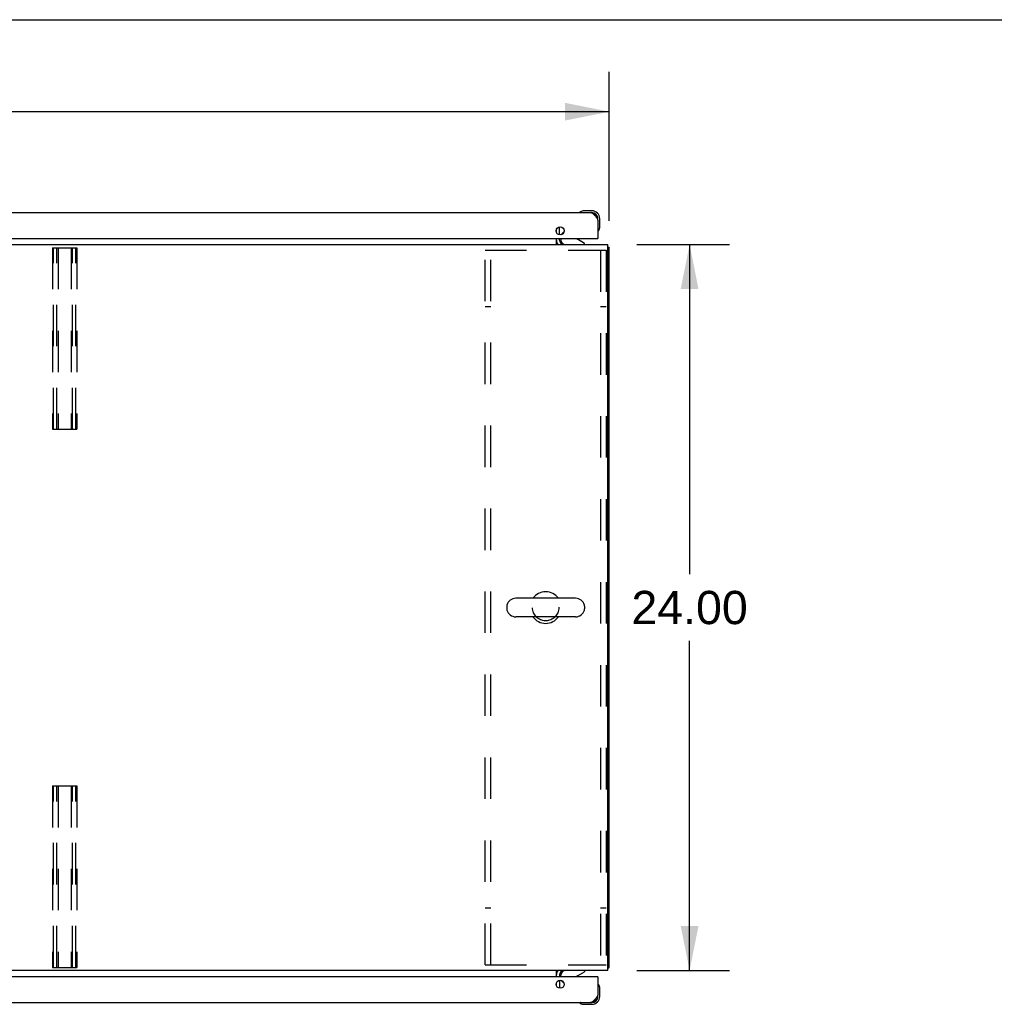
# Model space of a CAD drawing. Header units: inches. Extents: x 0 to 249, y 0 to 161.
# Tile 14 of 22: x 92 to 125, y 129 to 161. Entities that reach past the tile are written whole.
import ezdxf

# ---------------------------------------------------------------- set-up
doc = ezdxf.new("R2010")
doc.units = ezdxf.units.IN
doc.header["$LTSCALE"] = 13.713587
doc.header["$MEASUREMENT"] = 0
doc.linetypes.add('HIDDEN', pattern=[0.2, 0.1, -0.1])
doc.layers.get('0').update_dxf_attribs({"linetype": 'CONTINUOUS'})
for name, color, linetype in [('02___PRT_ALL_AXES', 7, 'CONTINUOUS'), ('DEFAULT_2', 8, 'HIDDEN'), ('DIMENSIONS', 7, 'CONTINUOUS')]:
    doc.layers.add(name, color=color, linetype=linetype)
doc.styles.get("Standard").update_dxf_attribs({"font": 'arial.ttf'})
doc.dimstyles.new('DIMSTYLE_1', dxfattribs={"dimtxt": 1.10002, "dimasz": 1.466694, "dimexe": 0.09, "dimexo": 0.07, "dimgap": 0.0375, "dimtad": 0, "dimtih": 1, "dimtoh": 1, "dimzin": 4, "dimdsep": 46, "dimtxsty": 'Standard', "dimblk": '_FILLED', "dimblk1": '_FILLED', "dimblk2": '_FILLED', "dimcen": 0.09, "dimazin": 1, "dimtfac": 1, "dimtdec": 3, "dimtofl": 0, "dimtmove": 0, "dimatfit": 3, "dimldrblk": '_FILLED', "dimfxl": 1, "dimtolj": 1, "dimtzin": 4, "dimarcsym": 0})

# ---------------------------------------------------------------- blocks, each defined once
blk = doc.blocks.new('_FILLED')
at = {"color": 0, "linetype": 'ByBlock'}
blk.add_solid([(0, 0), (-1, 0.2), (-1, -0.2)], dxfattribs=at)
blk = doc.blocks.new('*D4')
at = {"layer": 'DIMENSIONS', "color": 2, "linetype": 'Continuous'}
for p, q in [((112.86, 153.901), (115.919, 153.901)), ((114.599, 153.901), (114.599, 143.002)), ((114.599, 129.901), (114.599, 140.801)), ((112.86, 129.901), (115.919, 129.901))]:
    blk.add_line(p, q, dxfattribs=at)
at = {"layer": 'DIMENSIONS', "color": 2, "linetype": 'Continuous', "xscale": 1.4666938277, "yscale": 1.4666938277, "zscale": 1.4666938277}
for p, rotation in [((114.599, 153.901), 90), ((114.599, 129.901), 270)]:
    blk.add_blockref('_FILLED', p, dxfattribs=dict(at, rotation=rotation))
at = {"layer": 'DIMENSIONS', "color": 2, "linetype": 'Continuous', "insert": (114.599, 142.452), "char_height": 1.1, "width": 3.84394, "attachment_point": 2, "line_spacing_factor": 0.9}
blk.add_mtext('24.00', dxfattribs=at)
blk = doc.blocks.new('*D5')
at = {"layer": 'DIMENSIONS', "color": 2, "linetype": 'Continuous'}
for p, q in [((63.946, 154.682), (63.946, 159.614)), ((111.946, 154.682), (111.946, 159.614)), ((63.946, 158.294), (85.474, 158.294)), ((111.946, 158.294), (90.418, 158.294))]:
    blk.add_line(p, q, dxfattribs=at)
at = {"layer": 'DIMENSIONS', "color": 2, "linetype": 'Continuous', "xscale": 1.4666938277, "yscale": 1.4666938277, "zscale": 1.4666938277, "rotation": 180}
blk.add_blockref('_FILLED', (63.946, 158.294), dxfattribs=at)
at = {"layer": 'DIMENSIONS', "color": 2, "linetype": 'Continuous', "xscale": 1.4666938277, "yscale": 1.4666938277, "zscale": 1.4666938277}
blk.add_blockref('_FILLED', (111.946, 158.294), dxfattribs=at)
at = {"layer": 'DIMENSIONS', "color": 2, "linetype": 'Continuous', "insert": (87.946, 158.844), "char_height": 1.1, "width": 3.84394, "attachment_point": 2, "line_spacing_factor": 0.9}
blk.add_mtext('48.00', dxfattribs=at)

msp = doc.modelspace()

# ---------------------------------------------------------------- linework, layer by layer
at = {"color": 7, "linetype": 'Continuous'}
for p, q in [((0, 161.336), (249.338, 161.336)), ((110.982, 154.974), (110.976, 154.973)), ((111.368, 155.019), (111.111, 155.019)), ((111.571, 154.713), (111.571, 154.756)), ((111.631, 154.5), (111.631, 154.756)), ((110.452, 154.332), (110.371, 154.252)), ((111.584, 154.365), (111.586, 154.371)), ((110.342, 154.105), (110.342, 154.058)), ((111.129, 153.94), (110.891, 154.078)), ((111.551, 154.105), (111.571, 154.105)), ((111.129, 153.901), (111.129, 153.94)), ((111.894, 153.797), (111.946, 153.797)), ((108.554, 141.945), (108.554, 141.858)), ((110.829, 142.207), (108.854, 142.207)), ((111.129, 141.945), (111.129, 141.858)), ((110.829, 141.595), (108.854, 141.595)), ((111.129, 129.901), (111.129, 129.862)), ((111.894, 130.005), (111.946, 130.005)), ((110.342, 129.697), (110.342, 129.744)), ((110.891, 129.724), (111.129, 129.862)), ((111.551, 129.697), (111.571, 129.697)), ((110.452, 129.471), (110.371, 129.551)), ((111.586, 129.432), (111.584, 129.438)), ((111.631, 129.303), (111.628, 129.341)), ((111.631, 129.046), (111.631, 129.303)), ((110.976, 128.83), (110.982, 128.828)), ((111.073, 128.786), (111.111, 128.783)), ((111.111, 128.783), (111.368, 128.783)), ((111.324, 128.843), (111.368, 128.843))]:
    msp.add_line(p, q, dxfattribs=at)
at = {"color": 3, "linetype": 'Continuous'}
for p, q in [((88.039, 154.959), (111.324, 154.959)), ((111.571, 154.713), (111.571, 154.105)), ((110.196, 154.31), (110.196, 154.401)), ((110.3, 154.224), (110.3, 154.487)), ((88.102, 154.105), (111.551, 154.105)), ((110.196, 153.901), (110.196, 154.105)), ((110.3, 154.044), (110.3, 154.105)), ((63.998, 153.901), (111.894, 153.901)), ((111.894, 129.901), (111.894, 153.901)), ((111.946, 130.005), (111.946, 153.797)), ((111.894, 129.901), (63.998, 129.901)), ((110.196, 129.697), (110.196, 129.901)), ((111.551, 129.697), (88.102, 129.697)), ((110.3, 129.759), (110.3, 129.697)), ((110.3, 129.579), (110.3, 129.316)), ((111.571, 129.697), (111.571, 129.09)), ((110.196, 129.402), (110.196, 129.493)), ((88.039, 128.843), (111.324, 128.843))]:
    msp.add_line(p, q, dxfattribs=at)
for points in [[(111.324, 154.959), (111.334, 154.959), (111.345, 154.957), (111.355, 154.955), (111.365, 154.951), (111.376, 154.946), (111.386, 154.941), (111.396, 154.934), (111.406, 154.926), (111.417, 154.918), (111.427, 154.909), (111.437, 154.898), (111.447, 154.887), (111.458, 154.876), (111.468, 154.863), (111.478, 154.85), (111.489, 154.836), (111.499, 154.822), (111.509, 154.807), (111.519, 154.792), (111.53, 154.777), (111.54, 154.761), (111.55, 154.745), (111.56, 154.729), (111.571, 154.713)], [(111.894, 153.817), (111.894, 153.817), (111.898, 153.816), (111.902, 153.815), (111.906, 153.814), (111.91, 153.813), (111.918, 153.812)], [(111.918, 153.812), (111.922, 153.811), (111.925, 153.81), (111.928, 153.81), (111.931, 153.809), (111.934, 153.808), (111.937, 153.807), (111.939, 153.806), (111.941, 153.805), (111.942, 153.804), (111.943, 153.803), (111.944, 153.802), (111.945, 153.8), (111.946, 153.799), (111.946, 153.797)], [(111.894, 129.986), (111.894, 129.986), (111.898, 129.987), (111.902, 129.988), (111.906, 129.989), (111.91, 129.99)], [(111.91, 129.99), (111.918, 129.991), (111.922, 129.992), (111.925, 129.993), (111.928, 129.993), (111.931, 129.994), (111.934, 129.995), (111.937, 129.996), (111.939, 129.997), (111.941, 129.998), (111.942, 129.999), (111.943, 130), (111.944, 130.001), (111.945, 130.003), (111.946, 130.004), (111.946, 130.005)], [(111.571, 129.09), (111.56, 129.074), (111.55, 129.058), (111.54, 129.042), (111.53, 129.026), (111.519, 129.011), (111.509, 128.996), (111.499, 128.981), (111.489, 128.967), (111.478, 128.953), (111.468, 128.94), (111.458, 128.927), (111.447, 128.916), (111.437, 128.905), (111.427, 128.894), (111.417, 128.885), (111.406, 128.877), (111.396, 128.869), (111.386, 128.862), (111.376, 128.857), (111.365, 128.852), (111.355, 128.848), (111.345, 128.846), (111.334, 128.844), (111.324, 128.843)]]:
    msp.add_lwpolyline(points, dxfattribs=at)
for centre in [(110.321, 154.355), (110.321, 129.447)]:
    msp.add_circle(centre, 0.133, dxfattribs=at)
at = {"color": 7, "linetype": 'Continuous'}
for centre, radius, start, end in [((110.991, 154.971), 0.015, 120.8899, 173.6204), ((110.991, 154.974), 0.015, 186.3796, 270), ((111.111, 154.769), 0.25, 90, 120.8899), ((111.368, 154.756), 0.263, 0, 90), ((111.368, 154.756), 0.203, 0, 90), ((111.586, 154.379), 0.015, 180, 263.6204), ((111.582, 154.379), 0.015, 276.3796, 329.1101), ((111.381, 154.5), 0.25, 329.1101, 360), ((110.442, 154.044), 0.246, 180, 215.3312), ((110.499, 154.058), 0.157, 180, 270), ((110.442, 154.181), 0.1, 135, 152.9732), ((110.941, 154.165), 0.1, 216.5468, 239.908), ((109.842, 141.901), 0.523, 35.8102, 144.1898), ((108.698, 141.945), 0.144, 164.3697, 180), ((108.854, 141.901), 0.306, 90, 164.3697), ((110.829, 141.901), 0.306, 15.6303, 90), ((110.985, 141.945), 0.144, 0, 15.6303), ((108.698, 141.858), 0.144, 180, 195.6303), ((108.854, 141.901), 0.306, 195.6303, 270), ((110.829, 141.901), 0.306, 270, 344.3697), ((110.985, 141.858), 0.144, 344.3697, 360), ((109.842, 141.901), 0.523, 215.8091, 324.1909), ((110.442, 129.759), 0.246, 144.6688, 180), ((110.499, 129.744), 0.157, 90, 180), ((110.442, 129.622), 0.1, 207.0268, 225), ((110.941, 129.638), 0.1, 120.092, 143.4532), ((111.586, 129.423), 0.015, 96.3796, 180), ((111.582, 129.423), 0.015, 30.8899, 83.6204), ((111.381, 129.303), 0.25, 0, 30.8899), ((111.368, 129.046), 0.263, 270, 360), ((111.368, 129.046), 0.203, 270, 360), ((110.991, 128.828), 0.015, 90, 173.6204), ((110.991, 128.832), 0.015, 186.3796, 239.1101), ((111.111, 129.033), 0.25, 239.1101, 270)]:
    msp.add_arc(centre, radius, start, end, dxfattribs=at)
at = {"color": 3, "linetype": 'Continuous'}
for centre, radius, start, end in [((111.324, 154.713), 0.246, 0, 90), ((110.442, 154.044), 0.142, 180, 270), ((111.551, 154.125), 0.02, 270, 360), ((110.442, 129.759), 0.142, 90, 180), ((111.551, 129.677), 0.02, 0, 90), ((111.324, 129.09), 0.246, 270, 360)]:
    msp.add_arc(centre, radius, start, end, dxfattribs=at)
at = {"layer": '02___PRT_ALL_AXES', "color": 8, "linetype": 'HIDDEN'}
msp.add_circle((109.842, 141.901), 0.438, dxfattribs=at)
at = {"layer": '02___PRT_ALL_AXES', "color": 7, "linetype": 'Continuous'}
for start, end in [(350.8498, 351.3733), (355.1015, 355.7578)]:
    msp.add_arc((111.368, 129.046), 0.263, start, end, dxfattribs=at)
at = {"layer": 'DEFAULT_2', "color": 8, "linetype": 'HIDDEN'}
for p, q in [((93.539, 153.797), (93.539, 147.797)), ((93.539, 153.797), (94.352, 153.797)), ((93.579, 147.797), (93.579, 153.797)), ((93.687, 147.797), (93.687, 153.797)), ((93.727, 153.797), (93.727, 147.797)), ((94.164, 153.797), (94.164, 147.797)), ((94.204, 147.797), (94.204, 153.797)), ((94.312, 147.797), (94.312, 153.797)), ((94.352, 153.797), (94.352, 147.797)), ((107.842, 153.714), (111.842, 153.714)), ((107.842, 130.089), (107.842, 153.714)), ((108.029, 130.089), (108.029, 153.714)), ((111.655, 153.714), (111.655, 130.089)), ((111.842, 153.714), (111.842, 130.089)), ((108.029, 151.839), (107.842, 151.839)), ((111.842, 151.839), (111.655, 151.839)), ((93.539, 147.797), (94.352, 147.797)), ((93.539, 136.005), (94.352, 136.005)), ((93.539, 136.005), (93.539, 130.005)), ((93.579, 130.005), (93.579, 136.005)), ((93.687, 130.005), (93.687, 136.005)), ((93.727, 136.005), (93.727, 130.005)), ((94.164, 136.005), (94.164, 130.005)), ((94.204, 130.005), (94.204, 136.005)), ((94.312, 130.005), (94.312, 136.005)), ((94.352, 136.005), (94.352, 130.005)), ((108.029, 131.964), (107.842, 131.964)), ((111.842, 131.964), (111.655, 131.964)), ((93.539, 130.005), (94.352, 130.005)), ((107.842, 130.089), (111.842, 130.089))]:
    msp.add_line(p, q, dxfattribs=at)

# ---------------------------------------------------------------- dimensions: what is measured, and where the dimension line sits
at = {"layer": 'DIMENSIONS', "color": 2, "linetype": 'Continuous'}
for base, p1, p2, angle, picture, middle in [((63.946, 158.294), (111.946, 154.612), (63.946, 154.612), 180, '*D5', (87.917, 158.288)), ((114.599, 129.901), (112.79, 153.901), (112.79, 129.901), 270, '*D4', (114.584, 141.895))]:
    dim = msp.add_linear_dim(base=base, p1=p1, p2=p2, angle=angle, dimstyle='DIMSTYLE_1', dxfattribs=at)
    dim.commit()
    dim.dimension.update_dxf_attribs({"geometry": picture, "text_midpoint": middle, "dimtype": 160})

doc.saveas('drawing.dxf')
